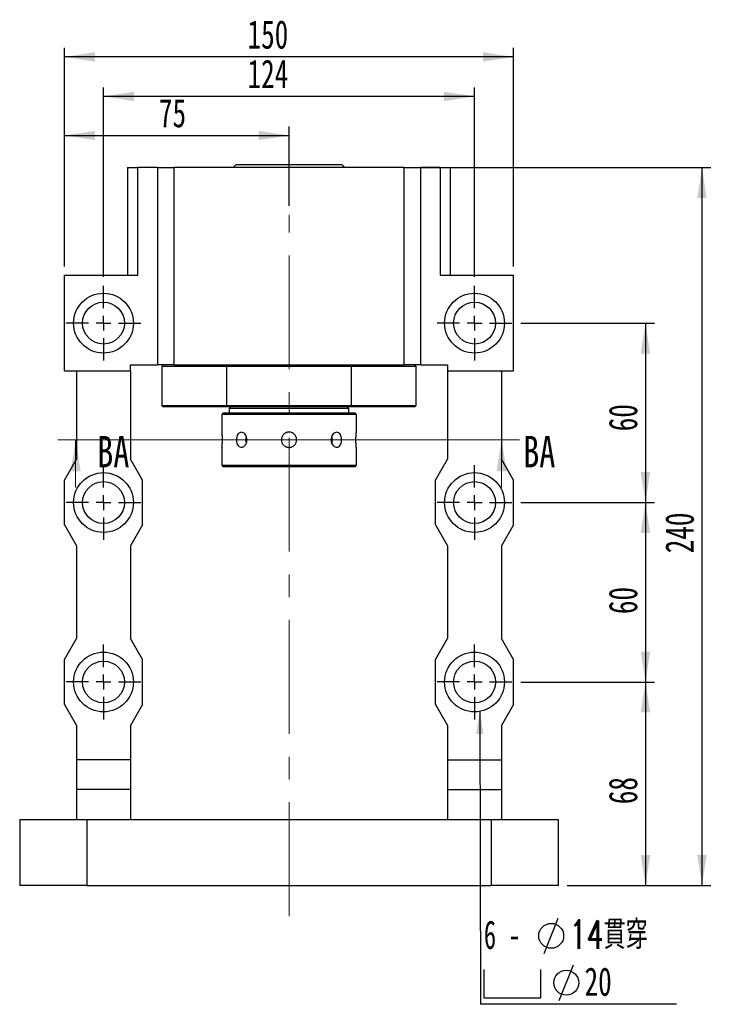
# Paper-space layout 'MBCK25-J' of a CAD drawing. Header units: millimetres. Extents: x 25 to 292, y -2 to 204.
# Tile 2 of 6: x 30 to 108, y 94 to 204. Entities that reach past the tile are written whole.
import ezdxf

# ---------------------------------------------------------------- set-up
doc = ezdxf.new("R2010")
doc.units = ezdxf.units.MM
doc.linetypes.add('CENTERX2', pattern=[20.32, 12.7, -2.54, 2.54, -2.54])
doc.layers.add('圖層0', color=7, linetype='Continuous')
doc.styles.add('SLDTEXTSTYLE0', font='TXT', dxfattribs={"width": 0.7})
doc.styles.add('SLDTEXTSTYLE1', font='TXT', dxfattribs={"width": 0.7, "bigfont": 'bigfont'})
doc.styles.add('SLDTEXTSTYLE3', font='TXT', dxfattribs={"width": 0.75})
doc.styles.add('SLDTEXTSTYLE4', font='TXT', dxfattribs={"width": 0.633333})
doc.dimstyles.new('SLDDIMSTYLE2', dxfattribs={"dimtxt": 0.18, "dimasz": 2.5, "dimexe": 0, "dimexo": 0.0625, "dimgap": 0, "dimtad": 0, "dimtih": 1, "dimtoh": 1, "dimdec": 0, "dimrnd": 1e-09, "dimzin": 0, "dimdsep": 46, "dimtxsty": 'Standard', "dimsah": 1, "dimcen": 0.09, "dimadec": 0, "dimazin": 0, "dimtfac": 2.5, "dimtdec": 0, "dimtofl": 0, "dimtmove": 0, "dimatfit": 3, "dimfxl": 0, "dimfrac": 2, "dimtolj": 1, "dimtzin": 0, "dimarcsym": 0})
doc.dimstyles.new('SLDDIMSTYLE3', dxfattribs={"dimtxt": 3.389974, "dimasz": 2.5, "dimexe": 0, "dimexo": 0.0625, "dimgap": 0.847493, "dimtad": 1, "dimlfac": 3, "dimrnd": 1e-09, "dimzin": 12, "dimdsep": 46, "dimtxsty": 'SLDTEXTSTYLE0', "dimsah": 1, "dimcen": 0.09, "dimadec": 0, "dimazin": 3, "dimtfac": 1, "dimtofl": 0, "dimtmove": 0, "dimatfit": 3, "dimfxl": 0, "dimfrac": 2, "dimtolj": 1, "dimtzin": 12, "dimarcsym": 0})

# ---------------------------------------------------------------- blocks, each defined once
blk = doc.blocks.new('_D_41')
at = {"layer": '圖層0', "color": 7}
for p, q in [((34.84, 176.52), (34.84, 192.11)), ((59.84, 183.26), (59.84, 192.11)), ((34.84, 191.11), (59.84, 191.11))]:
    blk.add_line(p, q, dxfattribs=at)
for points in [[(34.84, 191.11), (38.23, 190.59), (38.23, 191.63)], [(59.84, 191.11), (56.45, 191.63), (56.45, 190.59)]]:
    blk.add_solid(points, dxfattribs=at)
at = {"layer": '圖層0', "color": 7, "insert": (45.35, 195.2), "char_height": 3.175, "attachment_point": 1, "style": 'SLDTEXTSTYLE0'}
blk.add_mtext('75', dxfattribs=at)
blk = doc.blocks.new('_D_42')
at = {"layer": '圖層0', "color": 7}
for p, q in [((39.17, 175.36), (39.17, 196.46)), ((80.51, 175.36), (80.51, 196.46)), ((80.51, 195.46), (39.17, 195.46))]:
    blk.add_line(p, q, dxfattribs=at)
for points in [[(39.17, 195.46), (42.56, 194.94), (42.56, 195.98)], [(80.51, 195.46), (77.12, 195.98), (77.12, 194.94)]]:
    blk.add_solid(points, dxfattribs=at)
at = {"layer": '圖層0', "color": 7, "insert": (55.22, 199.56), "char_height": 3.175, "attachment_point": 1, "style": 'SLDTEXTSTYLE0'}
blk.add_mtext('124', dxfattribs=at)
blk = doc.blocks.new('_D_43')
at = {"layer": '圖層0', "color": 7}
for p, q in [((34.84, 176.52), (34.84, 200.86)), ((84.84, 176.52), (84.84, 200.86)), ((84.84, 199.86), (34.84, 199.86))]:
    blk.add_line(p, q, dxfattribs=at)
for points in [[(34.84, 199.86), (38.23, 199.34), (38.23, 200.39)], [(84.84, 199.86), (81.45, 200.39), (81.45, 199.34)]]:
    blk.add_solid(points, dxfattribs=at)
at = {"layer": '圖層0', "color": 7, "insert": (55.22, 203.96), "char_height": 3.175, "attachment_point": 1, "style": 'SLDTEXTSTYLE0'}
blk.add_mtext('150', dxfattribs=at)
blk = doc.blocks.new('_D_44')
at = {"layer": '圖層0', "color": 7}
for p, q in [((85.67, 170.19), (100.54, 170.19)), ((99.54, 170.19), (99.54, 150.19)), ((85.67, 150.19), (100.54, 150.19))]:
    blk.add_line(p, q, dxfattribs=at)
for points in [[(99.54, 170.19), (99.02, 166.8), (100.07, 166.8)], [(99.54, 150.19), (100.07, 153.58), (99.02, 153.58)]]:
    blk.add_solid(points, dxfattribs=at)
at = {"layer": '圖層0', "color": 7, "insert": (95.45, 158.14), "char_height": 3.175, "attachment_point": 1, "rotation": 90, "style": 'SLDTEXTSTYLE0'}
blk.add_mtext('60', dxfattribs=at)
blk = doc.blocks.new('_D_45')
at = {"layer": '圖層0', "color": 7}
for p, q in [((85.67, 150.19), (100.54, 150.19)), ((99.54, 150.19), (99.54, 130.19)), ((85.67, 130.19), (100.54, 130.19))]:
    blk.add_line(p, q, dxfattribs=at)
for points in [[(99.54, 150.19), (99.02, 146.8), (100.07, 146.8)], [(99.54, 130.19), (100.07, 133.58), (99.02, 133.58)]]:
    blk.add_solid(points, dxfattribs=at)
at = {"layer": '圖層0', "color": 7, "insert": (95.45, 137.76), "char_height": 3.175, "attachment_point": 1, "rotation": 90, "style": 'SLDTEXTSTYLE0'}
blk.add_mtext('60', dxfattribs=at)
blk = doc.blocks.new('_D_46')
at = {"layer": '圖層0', "color": 7}
for p, q in [((85.67, 130.19), (100.54, 130.19)), ((99.54, 130.19), (99.54, 107.52)), ((90.84, 107.52), (100.54, 107.52))]:
    blk.add_line(p, q, dxfattribs=at)
for points in [[(99.54, 130.19), (99.02, 126.8), (100.07, 126.8)], [(99.54, 107.52), (100.07, 110.91), (99.02, 110.91)]]:
    blk.add_solid(points, dxfattribs=at)
at = {"layer": '圖層0', "color": 7, "insert": (95.45, 116.57), "char_height": 3.175, "attachment_point": 1, "rotation": 90, "style": 'SLDTEXTSTYLE0'}
blk.add_mtext('68', dxfattribs=at)
blk = doc.blocks.new('_D_47')
at = {"layer": '圖層0', "color": 7}
for p, q in [((73.63, 187.52), (106.84, 187.52)), ((105.84, 187.52), (105.84, 107.52)), ((90.84, 107.52), (106.84, 107.52))]:
    blk.add_line(p, q, dxfattribs=at)
for points in [[(105.84, 187.52), (105.32, 184.13), (106.36, 184.13)], [(105.84, 107.52), (106.36, 110.91), (105.32, 110.91)]]:
    blk.add_solid(points, dxfattribs=at)
at = {"layer": '圖層0', "color": 7, "insert": (101.75, 144.54), "char_height": 3.175, "attachment_point": 1, "rotation": 90, "style": 'SLDTEXTSTYLE0'}
blk.add_mtext('240', dxfattribs=at)
blk = doc.blocks.new('SW_SYMBOL_HOLE_DIAM')
at = {"layer": '圖層0', "color": 0}
blk.add_line((300, 0), (700, 1000), dxfattribs=at)
blk.add_circle((500, 500), 350, dxfattribs=at)
blk = doc.blocks.new('SW_SYMBOL_HOLE_SPOT')
at = {"layer": '圖層0', "color": 0}
for p, q in [((0, 875), (0, 75)), ((1600, 75), (1600, 875)), ((0, 75), (1600, 75))]:
    blk.add_line(p, q, dxfattribs=at)
blk = doc.blocks.new('SW_NOTE_11')
at = {"layer": '圖層0', "color": 0}
blk.add_line((21.85, 0), (0, 0), dxfattribs=at)
at = {"layer": '圖層0', "color": 0, "xscale": 0.003964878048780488, "yscale": 0.003964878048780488, "zscale": 0.003964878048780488}
for name, p in [('SW_SYMBOL_HOLE_DIAM', (5.91, 5.65)), ('SW_SYMBOL_HOLE_SPOT', (0.39, 0.42)), ('SW_SYMBOL_HOLE_DIAM', (7.59, 0.42))]:
    blk.add_blockref(name, p, dxfattribs=at)
at = {"layer": '圖層0', "color": 0, "char_height": 3.175, "attachment_point": 1}
for s, insert, style in [('6 -', (0.39, 9.35), 'SLDTEXTSTYLE4'), ('14\\M+18AD1\\M+190FA', (9.93, 9.35), 'SLDTEXTSTYLE1'), ('20', (11.61, 4.12), 'SLDTEXTSTYLE0')]:
    blk.add_mtext(s, dxfattribs=dict(at, insert=insert, style=style))
blk = doc.blocks.new('SW_CENTERMARKSYMBOL_17')
at = {"layer": '圖層0', "color": 0}
for p, q in [((0, 1.67), (0, 4.17)), ((-1.67, 0), (-4.17, 0)), ((0, 0), (-0.83, 0)), ((0, 0), (0, 0.83)), ((0, 0), (0, -0.83)), ((0, 0), (0.83, 0)), ((1.67, 0), (4.17, 0)), ((0, -1.67), (0, -4.17))]:
    blk.add_line(p, q, dxfattribs=at)
blk = doc.blocks.new('SW_CENTERMARKSYMBOL_18')
at = {"layer": '圖層0', "color": 0}
for p, q in [((0, 1.67), (0, 4.17)), ((-1.67, 0), (-4.17, 0)), ((0, 0), (-0.83, 0)), ((0, 0), (0, 0.83)), ((0, 0), (0, -0.83)), ((0, 0), (0.83, 0)), ((1.67, 0), (4.17, 0)), ((0, -1.67), (0, -4.17))]:
    blk.add_line(p, q, dxfattribs=at)
blk = doc.blocks.new('SW_CENTERMARKSYMBOL_19')
at = {"layer": '圖層0', "color": 0}
for p, q in [((0, 1.67), (0, 4.17)), ((-1.67, 0), (-4.17, 0)), ((0, 0), (-0.83, 0)), ((0, 0), (0, 0.83)), ((0, 0), (0, -0.83)), ((0, 0), (0.83, 0)), ((1.67, 0), (4.17, 0)), ((0, -1.67), (0, -4.17))]:
    blk.add_line(p, q, dxfattribs=at)
blk = doc.blocks.new('SW_CENTERMARKSYMBOL_20')
at = {"layer": '圖層0', "color": 0}
for p, q in [((0, 1.67), (0, 4.17)), ((-1.67, 0), (-4.17, 0)), ((0, 0), (-0.83, 0)), ((0, 0), (0, 0.83)), ((0, 0), (0, -0.83)), ((0, 0), (0.83, 0)), ((1.67, 0), (4.17, 0)), ((0, -1.67), (0, -4.17))]:
    blk.add_line(p, q, dxfattribs=at)
blk = doc.blocks.new('SW_CENTERMARKSYMBOL_21')
at = {"layer": '圖層0', "color": 0}
for p, q in [((0, 1.67), (0, 4.17)), ((-1.67, 0), (-4.17, 0)), ((0, 0), (-0.83, 0)), ((0, 0), (0, 0.83)), ((0, 0), (0, -0.83)), ((0, 0), (0.83, 0)), ((1.67, 0), (4.17, 0)), ((0, -1.67), (0, -4.17))]:
    blk.add_line(p, q, dxfattribs=at)
blk = doc.blocks.new('SW_CENTERMARKSYMBOL_22')
at = {"layer": '圖層0', "color": 0}
for p, q in [((0, 1.67), (0, 4.17)), ((-1.67, 0), (-4.17, 0)), ((0, 0), (-0.83, 0)), ((0, 0), (0, 0.83)), ((0, 0), (0, -0.83)), ((0, 0), (0.83, 0)), ((1.67, 0), (4.17, 0)), ((0, -1.67), (0, -4.17))]:
    blk.add_line(p, q, dxfattribs=at)

psp = doc.layouts.new('MBCK25-J')

# ---------------------------------------------------------------- linework, layer by layer
at = {"color": 7, "linetype": 'Continuous', "lineweight": 25}
for p, q in [((53.9561, 187.8573), (53.6228, 187.524)), ((53.9561, 187.8573), (65.7228, 187.8573)), ((66.0561, 187.524), (65.7228, 187.8573)), ((41.8395, 187.524), (41.8395, 175.524)), ((41.8395, 187.524), (42.9905, 187.524)), ((42.9905, 175.524), (42.9905, 187.524)), ((45.1728, 187.524), (42.9905, 187.524)), ((45.1728, 187.524), (45.1728, 165.524)), ((45.1728, 187.524), (47.0506, 187.524)), ((47.0506, 165.524), (47.0506, 187.524)), ((72.6284, 187.524), (47.0506, 187.524)), ((72.6284, 187.524), (72.6284, 165.524)), ((72.6284, 187.524), (74.5061, 187.524)), ((74.5061, 165.524), (74.5061, 187.524)), ((76.6885, 187.524), (74.5061, 187.524)), ((76.6885, 187.524), (76.6885, 175.524)), ((76.6885, 187.524), (77.8395, 187.524)), ((77.8395, 175.524), (77.8395, 187.524)), ((34.8395, 164.8573), (34.8395, 175.524)), ((34.8395, 175.524), (42.9905, 175.524)), ((76.6885, 175.524), (84.8395, 175.524)), ((84.8395, 164.8573), (84.8395, 175.524)), ((34.8395, 164.8573), (42.1728, 164.8573)), ((36.1728, 164.8573), (36.1728, 155.024)), ((42.1728, 164.8573), (42.1728, 165.524)), ((42.1728, 165.524), (45.1728, 165.524)), ((42.1728, 164.8573), (42.1728, 155.024)), ((47.0506, 165.524), (45.1728, 165.524)), ((45.8395, 165.524), (45.6728, 165.3573)), ((45.6728, 165.3573), (45.6728, 161.024)), ((52.8693, 165.3573), (45.6728, 165.3573)), ((47.0506, 165.524), (72.6284, 165.524)), ((52.9133, 165.524), (52.8693, 165.3573)), ((66.8096, 165.3573), (52.8693, 165.3573)), ((52.8693, 165.3573), (52.8693, 161.024)), ((66.8096, 165.3573), (66.7657, 165.524)), ((66.8096, 161.024), (66.8096, 165.3573)), ((74.0061, 165.3573), (66.8096, 165.3573)), ((74.5061, 165.524), (72.6284, 165.524)), ((74.0061, 165.3573), (73.8395, 165.524)), ((74.0061, 161.024), (74.0061, 165.3573)), ((74.5061, 165.524), (77.5061, 165.524)), ((77.5061, 165.524), (77.5061, 164.8573)), ((77.5061, 164.8573), (84.8395, 164.8573)), ((77.5061, 164.8573), (77.5061, 155.024)), ((83.5061, 164.8573), (83.5061, 155.024)), ((45.6728, 161.024), (45.8395, 160.8573)), ((45.6728, 161.024), (52.8693, 161.024)), ((52.9133, 160.8573), (45.8395, 160.8573)), ((52.8693, 161.024), (66.8096, 161.024)), ((52.8693, 161.024), (52.9133, 160.8573)), ((66.7657, 160.8573), (52.9133, 160.8573)), ((53.3395, 160.8573), (53.1728, 160.6907)), ((53.1728, 160.6907), (53.1728, 160.1907)), ((59.8395, 160.6907), (53.1728, 160.6907)), ((66.5061, 160.6907), (59.8395, 160.6907)), ((66.5061, 160.6907), (66.3395, 160.8573)), ((66.5061, 160.1907), (66.5061, 160.6907)), ((66.7657, 160.8573), (66.8096, 161.024)), ((73.8395, 160.8573), (66.7657, 160.8573)), ((66.8096, 161.024), (74.0061, 161.024)), ((73.8395, 160.8573), (74.0061, 161.024)), ((52.5061, 160.1907), (52.3395, 160.024)), ((52.3395, 160.024), (52.3395, 158.0407)), ((59.8395, 160.024), (52.3395, 160.024)), ((52.5061, 160.1907), (59.8395, 160.1907)), ((59.8395, 160.1907), (67.1728, 160.1907)), ((67.3395, 160.024), (59.8395, 160.024)), ((67.3395, 160.024), (67.1728, 160.1907)), ((67.3395, 158.0389), (67.3395, 160.024)), ((52.3395, 156.3513), (52.3395, 154.3573)), ((67.3395, 154.3573), (67.3395, 156.3407)), ((34.8395, 152.6907), (36.1728, 155.024)), ((43.5061, 152.6907), (42.1728, 155.024)), ((76.1728, 152.6907), (77.5061, 155.024)), ((84.8395, 152.6907), (83.5061, 155.024)), ((52.3395, 154.3573), (52.5061, 154.1907)), ((52.3395, 154.3573), (67.3395, 154.3573)), ((67.1728, 154.1907), (52.5061, 154.1907)), ((67.1728, 154.1907), (67.3395, 154.3573)), ((34.8395, 147.6907), (34.8395, 152.6907)), ((43.5061, 147.6907), (43.5061, 152.6907)), ((76.1728, 147.6907), (76.1728, 152.6907)), ((84.8395, 147.6907), (84.8395, 152.6907)), ((34.8395, 147.6907), (36.1728, 145.3573)), ((43.5061, 147.6907), (42.1728, 145.3573)), ((76.1728, 147.6907), (77.5061, 145.3573)), ((84.8395, 147.6907), (83.5061, 145.3573)), ((36.1728, 145.3573), (36.1728, 135.024)), ((42.1728, 145.3573), (42.1728, 135.024)), ((77.5061, 145.3573), (77.5061, 135.024)), ((83.5061, 145.3573), (83.5061, 135.024)), ((34.8395, 132.6907), (36.1728, 135.024)), ((43.5061, 132.6907), (42.1728, 135.024)), ((76.1728, 132.6907), (77.5061, 135.024)), ((84.8395, 132.6907), (83.5061, 135.024)), ((34.8395, 127.6907), (34.8395, 132.6907)), ((43.5061, 127.6907), (43.5061, 132.6907)), ((76.1728, 127.6907), (76.1728, 132.6907)), ((84.8395, 127.6907), (84.8395, 132.6907)), ((34.8395, 127.6907), (36.1728, 125.3573)), ((43.5061, 127.6907), (42.1728, 125.3573)), ((76.1728, 127.6907), (77.5061, 125.3573)), ((84.8395, 127.6907), (83.5061, 125.3573)), ((36.1728, 125.3573), (36.1728, 121.524)), ((42.1728, 125.3573), (42.1728, 121.524)), ((77.5061, 125.3573), (77.5061, 121.524)), ((83.5061, 125.3573), (83.5061, 121.524)), ((42.1728, 121.524), (36.1728, 121.524)), ((36.1728, 121.524), (36.1728, 118.1907)), ((42.1728, 121.524), (42.1728, 118.1907)), ((77.5061, 121.524), (83.5061, 121.524)), ((77.5061, 121.524), (77.5061, 118.1907)), ((83.5061, 121.524), (83.5061, 118.1907)), ((42.1728, 118.1907), (36.1728, 118.1907)), ((36.1728, 118.1907), (36.1728, 114.8573)), ((42.1728, 118.1907), (42.1728, 114.8573)), ((77.5061, 118.1907), (83.5061, 118.1907)), ((77.5061, 118.1907), (77.5061, 114.8573)), ((83.5061, 118.1907), (83.5061, 114.8573)), ((29.8395, 114.8573), (29.8395, 107.524)), ((29.8395, 114.8573), (37.3395, 114.8573)), ((37.3395, 107.524), (37.3395, 114.8573)), ((37.3395, 114.8573), (82.3395, 114.8573)), ((82.3395, 114.8573), (82.3395, 107.524)), ((82.3395, 114.8573), (89.8395, 114.8573)), ((89.8395, 107.524), (89.8395, 114.8573)), ((37.3395, 107.524), (29.8395, 107.524)), ((37.3395, 107.524), (82.3395, 107.524)), ((89.8395, 107.524), (82.3395, 107.524))]:
    psp.add_line(p, q, dxfattribs=at)
at = {"color": 7, "linetype": 'Continuous', "lineweight": 18}
for p, q in [((85.522, 157.1889), (34.073, 157.1889)), ((36.073, 151.8689), (36.073, 157.1889)), ((83.522, 151.8689), (83.522, 157.1889))]:
    psp.add_line(p, q, dxfattribs=at)
at = {"color": 7, "linetype": 'Continuous', "lineweight": 25, "flags": 128}
for points in [[(64.6045, 156.8052), (64.6425, 156.9331), (64.6714, 157.1907)], [(64.6714, 157.1907), (64.6425, 157.4482), (64.6053, 157.574)]]:
    psp.add_lwpolyline(points, dxfattribs=at)
at = {"color": 7, "linetype": 'Continuous', "lineweight": 25}
for centre, radius in [((39.1728, 170.1907), 3.3333), ((80.5061, 170.1907), 3.3333), ((39.1728, 170.1907), 2.3333), ((80.5061, 170.1907), 2.3333), ((39.1728, 150.1907), 3.3333), ((80.5061, 150.1907), 3.3333), ((39.1728, 150.1907), 2.3333), ((80.5061, 150.1907), 2.3333), ((39.1728, 130.1907), 3.3333), ((80.5061, 130.1907), 3.3333), ((39.1728, 130.1907), 2.3333), ((80.5061, 130.1907), 2.3333)]:
    psp.add_circle(centre, radius, dxfattribs=at)
psp.add_arc((56.1437, 157.1907), 1.1366, 160.49048, 199.771959, dxfattribs=at)
for points, knots in [([(52.3395, 158.0407), (52.3406, 158.0313), (52.3427, 158.0126), (52.3579, 157.8672), (52.3748, 157.6524), (52.3871, 157.3834), (52.389, 157.0934), (52.3799, 156.8154), (52.3635, 156.5777), (52.3479, 156.4146), (52.339, 156.3365), (52.3403, 156.3483), (52.3407, 156.3513)], [0, 0, 0, 0, 0.10690379, 0.21379079, 0.32110441, 0.42870802, 0.53584536, 0.6424861, 0.74937456, 0.85686896, 0.96438303, 1, 1, 1, 1]), ([(59.8395, 156.3407), (59.7925, 156.3429), (59.6973, 156.3475), (59.5591, 156.3843), (59.4276, 156.4424), (59.3088, 156.5215), (59.2038, 156.6203), (59.1175, 156.7345), (59.0508, 156.8629), (59.0071, 156.9995), (58.9868, 157.1426), (58.9907, 157.2854), (59.0187, 157.4265), (59.0693, 157.5596), (59.142, 157.6835), (59.2338, 157.7928), (59.3439, 157.8862), (59.4672, 157.9593), (59.6023, 158.0111), (59.7428, 158.0392), (59.8871, 158.0433), (60.0283, 158.0235), (60.1653, 157.98), (60.292, 157.9149), (60.4071, 157.8287), (60.5056, 157.7251), (60.5862, 157.6051), (60.645, 157.4743), (60.6814, 157.3343), (60.6935, 157.1917), (60.6815, 157.0481), (60.6461, 156.9101), (60.5876, 156.7789), (60.5088, 156.6602), (60.4101, 156.5552), (60.2959, 156.4688), (60.1675, 156.4021), (60.0457, 156.3633), (59.935, 156.3438), (59.8715, 156.3417), (59.8395, 156.3407)], [0, 0, 0, 0, 0.02634607, 0.05345912, 0.07980439, 0.10690761, 0.13335796, 0.16057067, 0.18708782, 0.21438091, 0.24078276, 0.26795714, 0.29424103, 0.3212832, 0.34763061, 0.37473266, 0.40122569, 0.42848595, 0.45498075, 0.48225192, 0.50860194, 0.53572038, 0.56200491, 0.58904602, 0.61544419, 0.64260057, 0.66911733, 0.69640594, 0.72285969, 0.75008958, 0.77639713, 0.80346768, 0.82977342, 0.85683297, 0.88328378, 0.9104971, 0.93701442, 0.96430714, 0.9820398, 1, 1, 1, 1]), ([(67.3395, 156.3407), (67.3394, 156.3412), (67.3393, 156.3423), (67.3383, 156.3515), (67.3366, 156.3662), (67.3343, 156.387), (67.3306, 156.4221), (67.326, 156.4681), (67.3209, 156.5241), (67.3155, 156.5865), (67.31, 156.6579), (67.3049, 156.7365), (67.3014, 156.7985), (67.2982, 156.8633), (67.2956, 156.9312), (67.2935, 157.0007), (67.2915, 157.0947), (67.2909, 157.1905), (67.2916, 157.2856), (67.2933, 157.3796), (67.2962, 157.4714), (67.3001, 157.5587), (67.3046, 157.6426), (67.3098, 157.7207), (67.3152, 157.7909), (67.3207, 157.8557), (67.3259, 157.9115), (67.3304, 157.9568), (67.3344, 157.9947), (67.3374, 158.0219), (67.3389, 158.0357), (67.3396, 158.0418), (67.3393, 158.0395), (67.3393, 158.0389)], [0, 0, 0, 0, 0.02626285, 0.05270893, 0.07973255, 0.10695486, 0.13321729, 0.18662955, 0.21384042, 0.24020818, 0.29383248, 0.32115525, 0.3475884, 0.37420652, 0.40140852, 0.4288133, 0.45513214, 0.50867029, 0.53595505, 0.56215673, 0.61544527, 0.64259584, 0.66886125, 0.72227293, 0.74948307, 0.7758933, 0.82960838, 0.8569786, 0.88338935, 0.93711705, 0.9644999, 0.99076672, 1, 1, 1, 1]), ([(55.1583, 157.1907), (55.151, 157.0973), (55.1366, 156.9105), (55.0254, 156.6617), (54.865, 156.4719), (54.6702, 156.3626), (54.4679, 156.3469), (54.2811, 156.4256), (54.1283, 156.5897), (54.0226, 156.8218), (53.9731, 157.0958), (53.9832, 157.3799), (54.0517, 157.6421), (54.1739, 157.8542), (54.3403, 157.9923), (54.5352, 158.0399), (54.7371, 157.9921), (54.9229, 157.8548), (55.0678, 157.643), (55.1469, 157.4086), (55.155, 157.2528), (55.1583, 157.1907)], [0, 0, 0, 0, 0.05346259, 0.10691772, 0.16058002, 0.21437972, 0.26795467, 0.32129537, 0.37475351, 0.42849928, 0.48225817, 0.53572899, 0.58906349, 0.64262249, 0.6964187, 0.75009531, 0.80348411, 0.85686331, 0.91052498, 0.96432506, 1, 1, 1, 1]), ([(65.6992, 157.1907), (65.6935, 157.0973), (65.682, 156.9105), (65.5915, 156.6617), (65.4541, 156.4719), (65.2759, 156.3626), (65.0761, 156.3469), (64.877, 156.4256), (64.7021, 156.5897), (64.5744, 156.8218), (64.5123, 157.0958), (64.5251, 157.3799), (64.6102, 157.6421), (64.7555, 157.8542), (64.9418, 157.9923), (65.1443, 158.0399), (65.3386, 157.9921), (65.5046, 157.8548), (65.6264, 157.643), (65.6901, 157.4086), (65.6966, 157.2528), (65.6992, 157.1907)], [0, 0, 0, 0, 0.05346259, 0.10691772, 0.16058002, 0.21437972, 0.26795467, 0.32129537, 0.37475351, 0.42849928, 0.48225817, 0.53572899, 0.58906349, 0.64262249, 0.6964187, 0.75009531, 0.80348411, 0.85686331, 0.91052498, 0.96432506, 1, 1, 1, 1])]:
    psp.add_open_spline(points, degree=3, knots=knots, dxfattribs=at)
at = {"color": 7, "linetype": 'Continuous', "lineweight": 18}
for points in [[(36.073, 157.1889), (35.513, 153.6889), (36.633, 153.6889)], [(83.522, 157.1889), (82.962, 153.6889), (84.082, 153.6889)]]:
    psp.add_solid(points, dxfattribs=at)
at = {"layer": '圖層0', "color": 7, "linetype": 'CENTERX2', "lineweight": 18}
psp.add_line((59.8395, 104.0828), (59.8395, 182.2578), dxfattribs=at)

# ---------------------------------------------------------------- block references
at = {"layer": '圖層0', "color": 7}
for name, p in [('SW_CENTERMARKSYMBOL_18', (39.1728, 170.1907)), ('SW_CENTERMARKSYMBOL_17', (80.5061, 170.1907)), ('SW_CENTERMARKSYMBOL_19', (39.1728, 150.1907)), ('SW_CENTERMARKSYMBOL_20', (80.5061, 150.1907)), ('SW_CENTERMARKSYMBOL_22', (39.1728, 130.1907)), ('SW_CENTERMARKSYMBOL_21', (80.5061, 130.1907)), ('SW_NOTE_11', (81.1496, 94.2648))]:
    psp.add_blockref(name, p, dxfattribs=at)

# ---------------------------------------------------------------- texts
at = {"color": 7, "linetype": 'Continuous', "char_height": 3.5, "attachment_point": 1, "style": 'SLDTEXTSTYLE3'}
for insert in [(38.4834, 157.6211), (85.9325, 157.6211)]:
    psp.add_mtext('BA', dxfattribs=dict(at, insert=insert))

# ---------------------------------------------------------------- dimensions: what is measured, and where the dimension line sits
at = {"layer": '圖層0', "color": 7}
for base, p1, p2, picture, middle in [((34.8395, 199.8635), (84.8395, 175.524), (34.8395, 175.524), '_D_43', (58.1971, 199.8635)), ((39.1728, 195.463), (80.5061, 174.3573), (39.1728, 174.3573), '_D_42', (58.1971, 195.463)), ((59.8395, 191.1098), (34.8395, 175.524), (59.8395, 182.2578), '_D_41', (47.3395, 191.1098))]:
    dim = psp.add_linear_dim(base=base, p1=p1, p2=p2, dimstyle='SLDDIMSTYLE3', dxfattribs=at)
    dim.commit()
    dim.dimension.update_dxf_attribs({"geometry": picture, "text_midpoint": middle, "dimtype": 160})
for base, p1, p2, picture, middle in [((105.8395, 107.524), (72.6284, 187.524), (89.8395, 107.524), '_D_47', (105.8395, 147.524)), ((99.5436, 150.1907), (84.6728, 170.1907), (84.6728, 150.1907), '_D_44', (99.5436, 160.1289)), ((99.5436, 130.1907), (84.6728, 150.1907), (84.6728, 130.1907), '_D_45', (99.5436, 139.7519)), ((99.5436, 107.524), (84.6728, 130.1907), (89.8395, 107.524), '_D_46', (99.5436, 118.5583))]:
    dim = psp.add_linear_dim(base=base, p1=p1, p2=p2, angle=90, dimstyle='SLDDIMSTYLE3', dxfattribs=at)
    dim.commit()
    dim.dimension.update_dxf_attribs({"geometry": picture, "text_midpoint": middle, "dimtype": 160})

# ---------------------------------------------------------------- leaders
psp.add_leader([(81.0787, 126.9069), (81.1496, 94.2648)], dimstyle='SLDDIMSTYLE2', dxfattribs=at)

doc.saveas('drawing.dxf')
